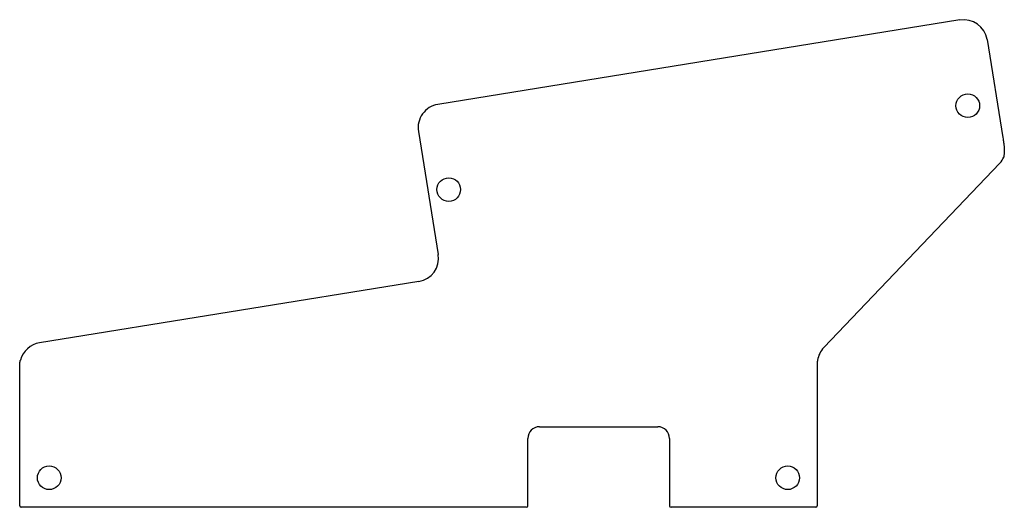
# Model space of a CAD drawing. Header units: inches. Extents: x 0 to 20.8, y 0 to 10.3.
import ezdxf

# ---------------------------------------------------------------- set-up
doc = ezdxf.new("R2010")
doc.units = ezdxf.units.IN
doc.header["$MEASUREMENT"] = 0

msp = doc.modelspace()

# ---------------------------------------------------------------- linework, layer by layer
for p, q in [((19.893, 10.313), (8.849, 8.527)), ((20.467, 9.899), (20.802, 7.825)), ((8.435, 7.954), (8.856, 5.351)), ((17.013, 3.38), (20.739, 7.285)), ((8.443, 4.778), (0.42, 3.48)), ((0, 0.031), (0, 3.017)), ((16.875, 3.054), (16.875, 0.031)), ((11, 1.705), (13.5, 1.705)), ((10.75, 0.031), (10.75, 1.455)), ((13.75, 1.455), (13.75, 0.031)), ((10.719, 0), (0.031, 0)), ((16.844, 0), (13.781, 0))]:
    msp.add_line(p, q)
for centre in [(20.06, 8.499), (9.078, 6.724), (0.625, 0.625), (16.25, 0.625)]:
    msp.add_circle(centre, 0.25)
for centre, radius, start, end in [((19.973, 9.819), 0.5, 9.1845, 99.1845), ((8.929, 8.034), 0.5, 99.1845, 189.1845), ((20.468, 7.544), 0.375, 316.3419, 339.3915), ((8.363, 5.271), 0.5, 279.1845, 9.1845), ((0.5, 2.987), 0.5, 99.1845, 165.2792), ((17.375, 3.035), 0.5, 136.3419, 170.9442), ((11, 1.455), 0.25, 90, 180), ((13.5, 1.455), 0.25, 0, 90), ((0.031, 0.031), 0.0312, 180, 270), ((10.719, 0.031), 0.0312, 270, 0), ((13.781, 0.031), 0.0312, 180, 270), ((16.844, 0.031), 0.0312, 270, 0)]:
    msp.add_arc(centre, radius, start, end)
for points, knots in [([(20.802, 7.825), (20.805, 7.807), (20.81, 7.773), (20.818, 7.725), (20.823, 7.684), (20.827, 7.649), (20.83, 7.618), (20.832, 7.588), (20.833, 7.557), (20.832, 7.527), (20.831, 7.498), (20.828, 7.469), (20.824, 7.44), (20.82, 7.421), (20.819, 7.412)], [0, 0, 0, 0, 0.132254, 0.248368, 0.348355, 0.432236, 0.500046, 0.57452, 0.647802, 0.719992, 0.791195, 0.861521, 0.931084, 1, 1, 1, 1]), ([(0, 3.017), (0, 3.02), (0, 3.028), (0.001, 3.039), (0.002, 3.05), (0.004, 3.061), (0.006, 3.072), (0.008, 3.082), (0.01, 3.093), (0.013, 3.104), (0.015, 3.11), (0.016, 3.114)], [0, 0, 0, 0, 0.113325, 0.225819, 0.337598, 0.44878, 0.559487, 0.669839, 0.779959, 0.889971, 1, 1, 1, 1]), ([(16.881, 3.114), (16.88, 3.11), (16.879, 3.102), (16.877, 3.09), (16.876, 3.078), (16.875, 3.066), (16.875, 3.058), (16.875, 3.054)], [0, 0, 0, 0, 0.209141, 0.413485, 0.613251, 0.808672, 1, 1, 1, 1])]:
    msp.add_open_spline(points, degree=3, knots=knots)

doc.saveas('drawing.dxf')
